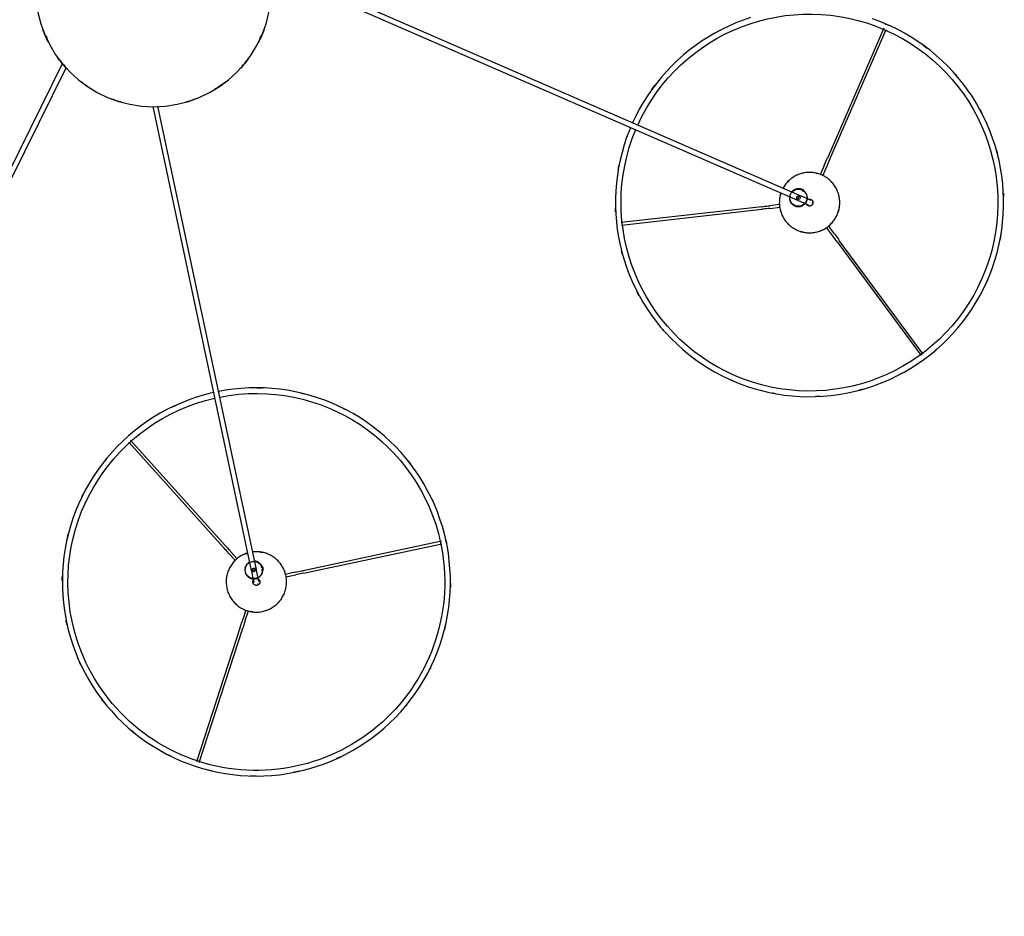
# Model space of a CAD drawing. Header units: millimetres. Extents: x 2834 to 10973, y -1183 to 7893.
# Tile 5 of 15: x 9614 to 10756, y 534 to 1573. Entities that reach past the tile are written whole.
import ezdxf

# ---------------------------------------------------------------- set-up
doc = ezdxf.new("R2010")
doc.units = ezdxf.units.MM
doc.layers.add('E-LITE-EQPM', color=7, linetype='Continuous', lineweight=20)

# ---------------------------------------------------------------- blocks, each defined once
blk = doc.blocks.new('64314-5L   _Suspended_tensor - 64314-49-5L MAMBO Black_rattan pendant lamp ø450-5L-720124-Planta_PDF Copy 1')
at = {"layer": 'E-LITE-EQPM', "color": 253, "lineweight": 25, "true_color": 0xaaaaaa}
for p, q in [((-587.6, 1075), (-101.2, 91.5)), ((-105.4, 86.3), (-593, 1072.3)), ((100.7, 739.9), (50, 895.8)), ((53, 896.7), (103.6, 740.9)), ((107.1, 720.1), (103.6, 731)), ((106.5, 732), (110.1, 720.9)), ((-0.8, 136.6), (113.5, 674.2)), ((125.3, 673.8), (127.3, 673.3)), ((164.3, 676.3), (152.6, 678.8)), ((153.6, 681.7), (165, 679.3)), ((333.8, 640.3), (173.5, 674.4)), ((174.1, 677.4), (334.4, 643.3)), ((119.4, 673), (5.2, 136)), ((87.2, 654.1), (95, 662.7)), ((126.5, 669.4), (124.5, 669.8)), ((126.6, 669.9), (125, 670.3)), ((127.2, 672.8), (125.6, 673.2)), ((126.5, 669.4), (126.9, 671.4)), ((126.9, 671.4), (127.3, 673.3)), ((97.1, 660.5), (89.5, 652)), ((-28.7, 525.3), (80.9, 647.1)), ((83.2, 645.1), (-26.4, 523.3)), ((792.5, 293.5), (890, 425.2)), ((892.5, 423.4), (795, 291.6)), ((780.1, 276.7), (787, 286)), ((542.7, 274.2), (705.5, 255.6)), ((789.4, 284.1), (782.5, 274.8)), ((705.2, 252.6), (542.3, 271.1)), ((725.8, 250.2), (714.5, 251.5)), ((714.8, 254.6), (726.4, 253.3)), ((134.8, -21.1), (746.5, 245)), ((748.9, 239.5), (132.9, -28.4)), ((750.1, 231.6), (749.3, 233.5)), ((750.6, 231.8), (749.9, 233.3)), ((750.1, 231.6), (751.9, 232.4)), ((751.9, 232.4), (753.8, 233.2)), ((753.3, 233), (752.6, 234.5)), ((753, 235.1), (753.8, 233.2)), ((777.7, 204.7), (772.9, 215.8)), ((775.9, 216.7), (780.5, 206)), ((846.8, 45.9), (781.4, 196.2)), ((784.3, 197.4), (849.6, 47.1))]:
    blk.add_line(p, q, dxfattribs=at)
at = {"layer": 'E-LITE-EQPM', "color": 253, "lineweight": 25, "true_color": 0xaaaaaa, "flags": 128}
for points in [[(-100.7, 734.2), (-98.7, 743), (-96.3, 751.7), (-93.6, 760.2), (-90.5, 768.7), (-87.1, 777), (-83.3, 785.2), (-79.2, 793.2), (-74.9, 801.1), (-70.2, 808.8), (-65.2, 816.2), (-59.9, 823.5), (-54.3, 830.6), (-48.4, 837.4), (-42.3, 844), (-35.9, 850.3), (-29.2, 856.4), (-22.4, 862.2), (-15.3, 867.7), (-8, 873), (-0.4, 877.9), (7.3, 882.6), (15.2, 886.9), (23.2, 890.9), (31.4, 894.6), (39.8, 897.9), (48.3, 900.9), (56.9, 903.6), (65.6, 905.9), (74.3, 907.9), (83.2, 909.5), (92.1, 910.8), (101.1, 911.7), (110, 912.3), (119, 912.5), (128, 912.3), (137, 911.8), (146, 910.9), (154.9, 909.6), (163.7, 908), (172.5, 906.1), (181.2, 903.8), (189.8, 901.1), (198.3, 898.1), (206.7, 894.8), (214.9, 891.2), (223, 887.2), (230.9, 882.9), (238.6, 878.2), (246.1, 873.3), (253.5, 868.1), (260.6, 862.6), (267.5, 856.8), (274.1, 850.8), (280.5, 844.4), (286.7, 837.9), (292.6, 831), (298.2, 824), (303.5, 816.7), (308.5, 809.3), (313.2, 801.6), (317.6, 793.8), (321.7, 785.8), (325.5, 777.6), (328.9, 769.3), (332, 760.8), (334.8, 752.3), (337.2, 743.6), (339.3, 734.8), (341, 726), (342.4, 717.1), (343.4, 708.2), (344, 699.2), (344.3, 690.2), (344.3, 681.2), (343.8, 672.2), (343, 663.2), (341.9, 654.3), (340.4, 645.4), (339.4, 640.7)], [(69.8, 468), (66.2, 468.8), (57.5, 471.1), (48.9, 473.8), (40.4, 476.8), (32, 480.1), (23.8, 483.8), (15.7, 487.7), (7.8, 492), (0.1, 496.7), (-7.5, 501.6), (-14.8, 506.8), (-21.9, 512.3), (-28.8, 518.1), (-35.4, 524.2), (-41.9, 530.5), (-48, 537), (-53.9, 543.9), (-59.5, 550.9), (-64.8, 558.2), (-69.8, 565.6), (-74.5, 573.3), (-79, 581.1), (-83, 589.2), (-86.8, 597.3), (-90.3, 605.6), (-93.4, 614.1), (-96.1, 622.7), (-98.5, 631.3), (-100.6, 640.1), (-102.3, 648.9), (-103.7, 657.8), (-104.7, 666.7), (-105.4, 675.7), (-105.6, 684.7), (-105.6, 693.7), (-105.1, 702.7), (-104.4, 711.7), (-103.2, 720.6), (-101.7, 729.5), (-100.7, 734.2)], [(100.7, 739.9), (101.3, 738.1), (101.9, 736.2), (102.5, 734.4), (103.1, 732.5), (103.6, 731)], [(106.5, 732), (105.9, 733.8), (105.3, 735.7), (104.7, 737.6), (104.1, 739.4), (103.6, 740.9)], [(97.2, 714.5), (98.3, 715.4), (99.4, 716.2), (100.6, 717), (101.8, 717.7), (103, 718.4), (104.3, 719), (105.5, 719.6), (106.8, 720.1), (108.2, 720.6), (109.5, 721), (110.8, 721.4), (112.2, 721.7), (113.6, 722), (115, 722.2), (116.4, 722.3), (117.8, 722.4), (119.2, 722.5), (120.6, 722.4), (122, 722.4), (123.4, 722.2), (124.7, 722), (126.1, 721.8), (127.5, 721.5), (128.8, 721.1), (130.2, 720.7), (131.5, 720.3), (132.8, 719.8), (134.1, 719.2), (135.3, 718.6), (136.6, 717.9), (137.8, 717.2), (139, 716.5), (140.1, 715.6), (141.2, 714.8), (142.3, 713.9), (143.3, 713), (144.3, 712), (145.3, 711), (146.2, 709.9), (147.1, 708.8), (147.9, 707.7), (148.7, 706.5), (149.4, 705.3), (150.1, 704.1), (150.8, 702.9), (151.4, 701.6), (151.9, 700.3), (152.4, 699), (152.8, 697.7), (153.2, 696.3), (153.5, 695), (153.8, 693.6), (154, 692.2), (154.2, 690.8), (154.3, 689.4), (154.4, 688), (154.4, 686.6), (154.3, 685.2), (154.2, 683.8), (154, 682.5), (153.8, 681.1), (153.5, 679.7), (153.2, 678.3), (152.8, 677), (152.3, 675.7), (151.8, 674.4), (151.3, 673.1), (150.7, 671.8), (150, 670.6), (149.3, 669.4), (148.6, 668.2), (147.8, 667), (146.9, 665.9), (146.1, 664.8), (145.1, 663.8), (144.2, 662.8), (143.2, 661.8), (142.1, 660.9), (141.5, 660.4)], [(109.2, 654), (108.5, 654.2), (107.2, 654.6), (105.9, 655.1), (104.6, 655.7), (103.4, 656.3), (102.1, 657), (100.9, 657.7), (99.8, 658.5), (98.6, 659.3), (97.5, 660.1), (96.4, 661), (95.4, 661.9), (94.4, 662.9), (93.4, 663.9), (92.5, 665), (91.6, 666.1), (90.8, 667.2), (90, 668.4), (89.3, 669.6), (88.6, 670.8), (87.9, 672), (87.4, 673.3), (86.8, 674.6), (86.3, 675.9), (85.9, 677.2), (85.5, 678.6), (85.2, 679.9), (84.9, 681.3), (84.7, 682.7), (84.5, 684.1), (84.4, 685.5), (84.4, 686.9), (84.4, 688.3), (84.4, 689.7), (84.6, 691.1), (84.7, 692.5), (85, 693.8), (85.2, 695.2), (85.6, 696.6), (86, 697.9), (86.4, 699.2), (86.9, 700.5), (87.5, 701.8), (88.1, 703.1), (88.7, 704.3), (89.4, 705.6), (90.2, 706.7), (90.9, 707.9), (91.8, 709), (92.7, 710.1), (93.6, 711.1), (94.6, 712.2), (95.6, 713.1), (96.6, 714.1), (97.2, 714.5)], [(116.8, 690.6), (116.7, 690.4), (116.6, 690.3), (116.5, 690.2), (116.4, 690.1), (116.3, 690), (116.2, 689.9), (116.1, 689.7), (116, 689.6), (115.9, 689.5), (115.8, 689.3), (115.8, 689.2), (115.7, 689), (115.6, 688.9), (115.6, 688.7), (115.5, 688.6), (115.5, 688.4), (115.4, 688.3), (115.4, 688.1), (115.4, 688), (115.4, 687.8), (115.4, 687.6), (115.4, 687.5), (115.4, 687.3), (115.4, 687.2), (115.4, 687), (115.4, 686.8), (115.4, 686.7), (115.5, 686.5), (115.5, 686.4), (115.6, 686.2), (115.6, 686.1), (115.7, 685.9), (115.7, 685.8), (115.8, 685.6), (115.9, 685.5)], [(115.6, 684.1), (115.6, 684.3), (115.7, 684.5), (115.7, 684.7), (115.8, 684.9), (115.8, 685.1), (115.8, 685.3), (115.9, 685.5), (115.9, 685.7), (116, 685.9), (116, 686.1), (116, 686.3), (116.1, 686.4), (116.1, 686.6), (116.1, 686.7), (116.2, 686.9), (116.2, 687), (116.2, 687.2), (116.3, 687.3), (116.3, 687.4), (116.3, 687.5), (116.3, 687.6), (116.3, 687.7), (116.4, 687.8), (116.4, 687.8), (116.4, 687.9), (116.4, 688), (116.4, 688), (116.4, 688), (116.4, 688.1), (116.4, 688.1), (116.4, 688.1)], [(121.9, 684.4), (122, 684.5), (122.1, 684.6), (122.2, 684.7), (122.4, 684.8), (122.5, 684.9), (122.6, 685), (122.7, 685.2), (122.7, 685.3), (122.8, 685.4), (122.9, 685.6), (123, 685.7), (123, 685.9), (123.1, 686), (123.2, 686.2), (123.2, 686.3), (123.2, 686.5), (123.3, 686.6), (123.3, 686.8), (123.3, 687), (123.3, 687.1), (123.4, 687.3), (123.4, 687.4), (123.4, 687.6), (123.4, 687.8), (123.3, 687.9), (123.3, 688.1), (123.3, 688.2), (123.3, 688.4), (123.2, 688.5), (123.2, 688.7), (123.1, 688.8), (123.1, 689), (123, 689.1), (122.9, 689.3), (122.8, 689.4), (122.8, 689.6), (122.7, 689.7), (122.6, 689.8), (122.5, 690), (122.4, 690.1), (122.3, 690.2), (122.2, 690.3), (122, 690.4), (121.9, 690.5), (121.8, 690.6), (121.7, 690.7), (121.5, 690.8), (121.4, 690.9), (121.3, 691), (121.1, 691), (121, 691.1), (120.8, 691.2), (120.7, 691.2), (120.5, 691.3), (120.4, 691.3), (120.2, 691.4), (120.1, 691.4), (119.9, 691.4), (119.7, 691.4), (119.6, 691.4), (119.4, 691.5), (119.3, 691.5), (119.1, 691.4), (118.9, 691.4), (118.8, 691.4), (118.6, 691.4), (118.5, 691.4), (118.3, 691.3), (118.2, 691.3), (118, 691.2), (117.9, 691.2), (117.7, 691.1), (117.6, 691), (117.4, 691), (117.3, 690.9), (117.2, 690.8), (117, 690.7), (116.9, 690.6), (116.8, 690.6)], [(122.3, 686.8), (122.3, 686.8), (122.3, 686.8), (122.3, 686.8), (122.3, 686.8), (122.3, 686.7), (122.3, 686.7), (122.3, 686.6), (122.2, 686.5), (122.2, 686.5), (122.2, 686.4), (122.2, 686.3), (122.2, 686.2), (122.1, 686.1), (122.1, 685.9), (122.1, 685.8), (122.1, 685.7), (122, 685.5), (122, 685.4), (122, 685.2), (121.9, 685), (121.9, 684.9), (121.8, 684.7), (121.8, 684.5), (121.8, 684.3), (121.7, 684.1), (121.7, 683.9), (121.6, 683.7), (121.6, 683.5), (121.5, 683.3), (121.5, 683.1), (121.5, 682.9), (121.4, 682.8)], [(111.6, 664.5), (111.2, 664.7), (110.9, 664.9), (110.5, 665.2), (110.2, 665.4), (109.9, 665.7), (109.6, 665.9), (109.3, 666.2), (109, 666.5), (108.7, 666.8), (108.4, 667.1), (108.2, 667.4), (107.9, 667.8), (107.7, 668.1), (107.5, 668.5), (107.3, 668.8), (107.1, 669.2), (106.9, 669.6), (106.8, 670), (106.7, 670.4), (106.5, 670.7), (106.4, 671.1), (106.3, 671.5), (106.3, 672), (106.2, 672.4), (106.2, 672.8), (106.1, 673.2), (106.1, 673.6), (106.1, 674), (106.2, 674.4), (106.2, 674.8), (106.3, 675.2), (106.3, 675.6), (106.4, 676), (106.5, 676.4), (106.6, 676.8), (106.8, 677.2), (106.9, 677.6), (107.1, 678), (107.3, 678.3), (107.5, 678.7), (107.7, 679.1), (107.9, 679.4), (108.2, 679.7), (108.4, 680.1), (108.7, 680.4), (108.9, 680.7), (109.2, 681), (109.5, 681.3), (109.9, 681.5), (110.2, 681.8), (110.5, 682), (110.8, 682.3), (111.2, 682.5), (111.6, 682.7), (111.9, 682.9), (112.3, 683), (112.7, 683.2), (113.1, 683.3), (113.5, 683.5), (113.9, 683.6), (114.3, 683.7), (114.7, 683.7), (115.1, 683.8), (115.5, 683.9)], [(112.7, 670.7), (113.9, 676), (115, 681.4), (115.6, 684.1)], [(121.4, 682.8), (120.3, 677.5), (119.2, 672.1), (118.6, 669.5)], [(121.3, 682.7), (121.6, 682.5), (122, 682.3), (122.3, 682), (122.6, 681.8), (123, 681.5), (123.3, 681.3), (123.6, 681), (123.9, 680.7), (124.1, 680.4), (124.4, 680.1), (124.7, 679.8), (124.9, 679.4), (125.1, 679.1), (125.3, 678.7), (125.5, 678.4), (125.7, 678), (125.9, 677.6), (126, 677.2), (126.2, 676.9), (126.3, 676.5), (126.4, 676.1), (126.5, 675.7), (126.6, 675.3), (126.6, 674.9), (126.7, 674.4), (126.7, 674), (126.7, 673.6)], [(121.7, 684.2), (121.8, 684.3), (121.9, 684.4)], [(164.3, 676.3), (166.2, 675.9), (168.2, 675.5), (170.1, 675.1), (172, 674.7), (173.5, 674.4)], [(174.1, 677.4), (172.2, 677.8), (170.3, 678.2), (168.4, 678.6), (166.5, 679), (165, 679.3)], [(125.9, 669.6), (125.7, 669.2), (125.6, 668.9), (125.4, 668.5), (125.1, 668.2), (124.9, 667.8), (124.7, 667.5), (124.4, 667.1), (124.2, 666.8), (123.9, 666.5), (123.6, 666.2), (123.3, 666), (123, 665.7), (122.7, 665.4), (122.3, 665.2), (122, 665), (121.6, 664.7), (121.3, 664.5), (120.9, 664.3), (120.5, 664.2), (120.2, 664), (119.8, 663.9), (119.4, 663.8), (119, 663.6), (118.6, 663.5), (118.2, 663.5), (117.8, 663.4), (117.4, 663.4)], [(87.2, 654.1), (85.9, 652.6), (84.6, 651.2), (83.3, 649.7), (82, 648.3), (80.9, 647.1)], [(83.2, 645.1), (84.5, 646.5), (85.8, 647.9), (87.1, 649.4), (88.4, 650.8), (89.5, 652)], [(141.5, 660.4), (140.4, 659.5), (139.3, 658.7), (138.1, 657.9), (136.9, 657.2), (135.7, 656.5), (134.5, 655.9), (133.2, 655.3), (131.9, 654.8), (130.6, 654.3), (129.2, 653.9), (127.9, 653.5), (126.5, 653.2), (125.1, 652.9), (123.8, 652.7), (122.4, 652.6), (121, 652.5), (119.6, 652.5), (118.2, 652.5), (116.8, 652.6), (115.4, 652.7)], [(339.4, 640.7), (337.4, 631.9), (335, 623.2), (332.2, 614.7), (329.2, 606.2), (325.7, 597.9), (322, 589.7), (317.9, 581.7), (313.5, 573.8), (308.8, 566.1), (303.8, 558.7), (298.5, 551.4), (293, 544.3), (287.1, 537.5), (281, 530.9), (274.6, 524.6), (267.9, 518.5), (261.1, 512.7), (254, 507.2), (246.6, 501.9), (239.1, 497), (231.4, 492.3), (223.5, 488), (215.5, 484), (207.2, 480.3), (198.9, 477), (190.4, 474), (181.8, 471.3), (173.1, 469), (164.3, 467), (155.5, 465.4), (146.6, 464.1), (137.6, 463.2), (128.6, 462.6), (119.6, 462.5), (110.6, 462.6), (101.7, 463.2), (92.7, 464), (83.8, 465.3), (75.4, 466.8)], [(670.9, 454.1), (679.2, 457.6), (687.7, 460.6), (696.2, 463.4), (704.9, 465.8), (713.7, 467.9), (722.5, 469.6), (731.4, 470.9), (740.4, 471.9), (749.3, 472.5), (758.3, 472.8), (767.3, 472.7), (776.3, 472.3), (785.3, 471.5), (794.2, 470.3), (803.1, 468.8), (811.9, 466.9), (820.6, 464.7), (829.2, 462.1), (837.7, 459.2), (846.1, 455.9), (854.4, 452.4), (862.5, 448.4), (870.4, 444.2), (878.2, 439.7), (885.8, 434.8), (893.2, 429.7), (900.3, 424.2), (907.3, 418.5), (914, 412.5), (920.4, 406.2), (926.6, 399.7), (932.6, 393), (938.2, 386), (943.6, 378.7), (948.7, 371.3), (953.5, 363.7), (958, 355.9), (962.2, 347.9), (966, 339.8), (969.5, 331.5), (972.7, 323.1), (975.5, 314.5), (978, 305.9), (980.2, 297.2), (982, 288.3), (983.4, 279.5), (984.5, 270.5), (985.2, 261.6), (985.6, 252.6), (985.6, 243.6), (985.3, 234.6), (984.6, 225.6), (983.5, 216.7), (982.1, 207.8), (980.3, 199), (978.2, 190.2), (975.7, 181.6), (972.9, 173), (969.7, 164.6), (966.2, 156.3), (962.4, 148.1), (958.2, 140.2), (953.8, 132.3), (949, 124.7), (943.9, 117.3), (938.6, 110.1), (932.9, 103.1), (927, 96.3), (920.8, 89.8), (914.3, 83.5), (907.6, 77.5), (900.7, 71.7), (893.6, 66.3), (886.2, 61.1), (878.6, 56.2), (870.9, 51.7), (862.9, 47.4), (854.8, 43.5), (850.4, 41.5)], [(553.2, 160.7), (551.8, 164.1), (548.6, 172.5), (545.8, 181.1), (543.3, 189.7), (541.1, 198.5), (539.3, 207.3), (537.9, 216.2), (536.8, 225.1), (536.1, 234.1), (535.7, 243.1), (535.7, 252.1), (536, 261.1), (536.7, 270), (537.8, 279), (539.2, 287.8), (541, 296.7), (543.1, 305.4), (545.6, 314.1), (548.4, 322.6), (551.6, 331), (555.1, 339.3), (558.9, 347.5), (563.1, 355.5), (567.5, 363.3), (572.3, 370.9), (577.4, 378.3), (582.7, 385.6), (588.4, 392.6), (594.3, 399.3), (600.5, 405.9), (607, 412.1), (613.7, 418.2), (620.6, 423.9), (627.7, 429.4), (635.1, 434.5), (642.7, 439.4), (650.4, 444), (658.4, 448.2), (666.5, 452.1), (670.9, 454.1)], [(792.5, 293.5), (791.4, 291.9), (790.2, 290.4), (789, 288.8), (787.9, 287.2), (787, 286)], [(789.4, 284.1), (790.6, 285.7), (791.8, 287.3), (792.9, 288.8), (794.1, 290.4), (795, 291.6)], [(727.5, 236.7), (727.3, 237.4), (726.9, 238.7), (726.5, 240.1), (726.2, 241.4), (726, 242.8), (725.8, 244.2), (725.7, 245.6), (725.7, 247), (725.6, 248.4), (725.7, 249.8), (725.8, 251.2), (726, 252.6), (726.2, 254), (726.4, 255.3), (726.8, 256.7), (727.1, 258), (727.6, 259.4), (728.1, 260.7), (728.6, 262), (729.2, 263.2), (729.8, 264.5), (730.5, 265.7), (731.3, 266.9), (732, 268.1), (732.9, 269.2), (733.7, 270.3), (734.7, 271.3), (735.6, 272.4), (736.6, 273.3), (737.7, 274.3), (738.7, 275.2), (739.8, 276), (741, 276.8), (742.2, 277.6), (743.4, 278.3), (744.6, 279), (745.9, 279.6), (747.1, 280.2), (748.4, 280.7), (749.8, 281.1), (751.1, 281.6), (752.4, 281.9), (753.8, 282.2), (755.2, 282.5), (756.6, 282.6), (758, 282.8), (759.4, 282.9), (760.8, 282.9), (762.2, 282.8), (763.6, 282.8), (765, 282.6), (766.3, 282.4), (767.7, 282.2), (769.1, 281.8), (769.8, 281.7)], [(769.8, 281.7), (771.2, 281.3), (772.5, 280.8), (773.8, 280.3), (775.1, 279.8), (776.3, 279.2), (777.6, 278.5), (778.8, 277.8), (780, 277.1), (781.1, 276.3), (782.2, 275.4), (783.3, 274.5), (784.4, 273.6), (785.4, 272.6), (786.4, 271.6), (787.3, 270.6), (788.2, 269.5), (789, 268.4), (789.8, 267.2), (790.6, 266), (791.3, 264.8), (791.9, 263.6), (792.5, 262.3), (793.1, 261), (793.6, 259.7), (794, 258.4), (794.4, 257.1), (794.8, 255.7), (795, 254.3), (795.3, 253), (795.4, 251.6), (795.6, 250.2), (795.6, 248.8), (795.6, 247.4), (795.6, 246), (795.5, 244.6), (795.3, 243.2), (795.1, 241.8), (794.8, 240.4), (794.5, 239.1), (794.1, 237.7), (793.7, 236.4), (793.2, 235.1), (792.7, 233.8), (792.1, 232.5), (791.5, 231.3), (790.8, 230.1), (790, 228.9), (789.2, 227.7), (788.4, 226.6), (787.5, 225.5), (786.6, 224.4), (785.7, 223.4), (784.7, 222.4), (783.6, 221.5), (782.6, 220.6), (781.4, 219.7), (780.3, 218.9), (779.1, 218.2), (777.9, 217.4), (776.7, 216.8), (775.4, 216.2), (774.2, 215.6), (772.9, 215.1), (771.5, 214.6), (770.2, 214.2), (768.8, 213.9), (767.5, 213.6), (766.1, 213.3), (764.7, 213.1), (763.3, 213), (761.9, 212.9), (760.5, 212.9), (759.1, 212.9), (757.7, 213), (756.3, 213.1), (754.9, 213.3), (753.6, 213.6), (752.2, 213.9), (751.5, 214.1)], [(705.2, 252.6), (707.1, 252.4), (709, 252.1), (711, 251.9), (712.9, 251.7), (714.5, 251.5)], [(714.8, 254.6), (712.9, 254.8), (710.9, 255), (709, 255.2), (707, 255.5), (705.5, 255.6)], [(737.5, 240.9), (737.4, 241.3), (737.4, 241.7), (737.4, 242.1), (737.4, 242.5), (737.4, 242.9), (737.4, 243.4), (737.5, 243.8), (737.6, 244.2), (737.6, 244.6), (737.7, 245), (737.9, 245.4), (738, 245.8), (738.1, 246.1), (738.3, 246.5), (738.5, 246.9), (738.7, 247.3), (738.9, 247.6), (739.1, 248), (739.3, 248.3), (739.6, 248.6), (739.9, 248.9), (740.1, 249.2), (740.4, 249.5), (740.7, 249.8), (741, 250.1), (741.3, 250.4), (741.7, 250.6), (742, 250.8), (742.4, 251.1), (742.7, 251.3), (743.1, 251.5), (743.5, 251.6), (743.8, 251.8), (744.2, 251.9), (744.6, 252.1), (745, 252.2), (745.4, 252.3), (745.8, 252.4), (746.2, 252.4), (746.6, 252.5), (747, 252.5), (747.4, 252.5), (747.9, 252.5), (748.3, 252.5), (748.7, 252.5), (749.1, 252.4), (749.5, 252.4), (749.9, 252.3), (750.3, 252.2), (750.7, 252.1), (751.1, 251.9), (751.5, 251.8), (751.8, 251.6), (752.2, 251.5), (752.6, 251.3), (752.9, 251.1), (753.3, 250.8), (753.6, 250.6), (754, 250.4), (754.3, 250.1), (754.6, 249.8), (754.9, 249.6), (755.2, 249.3), (755.5, 249)], [(761.7, 251.7), (761.5, 251.8), (761.4, 251.8), (761.2, 251.8), (761.1, 251.9), (760.9, 251.9), (760.7, 251.9), (760.6, 251.9), (760.4, 251.9), (760.3, 251.9), (760.1, 251.8), (759.9, 251.8), (759.8, 251.8), (759.6, 251.8), (759.5, 251.7), (759.3, 251.7), (759.2, 251.6), (759, 251.5), (758.9, 251.5), (758.7, 251.4), (758.6, 251.3), (758.5, 251.2), (758.3, 251.1), (758.2, 251.1), (758.1, 251), (758, 250.8), (757.8, 250.7), (757.7, 250.6), (757.6, 250.5), (757.5, 250.4), (757.4, 250.3), (757.3, 250.1), (757.2, 250), (757.2, 249.9), (757.1, 249.7), (757, 249.6)], [(759.6, 244), (759.7, 244), (759.9, 243.9), (760.1, 243.9), (760.2, 243.9), (760.4, 243.9), (760.5, 243.9), (760.7, 243.9), (760.9, 243.9), (761, 243.9), (761.2, 243.9), (761.3, 243.9), (761.5, 244), (761.7, 244), (761.8, 244.1), (762, 244.1), (762.1, 244.2), (762.3, 244.2), (762.4, 244.3), (762.5, 244.4), (762.7, 244.4), (762.8, 244.5), (762.9, 244.6), (763.1, 244.7), (763.2, 244.8), (763.3, 244.9), (763.4, 245), (763.6, 245.1), (763.7, 245.3), (763.8, 245.4), (763.9, 245.5), (764, 245.6), (764, 245.8), (764.1, 245.9), (764.2, 246), (764.3, 246.2), (764.3, 246.3), (764.4, 246.5), (764.4, 246.6), (764.5, 246.8), (764.5, 246.9), (764.6, 247.1), (764.6, 247.3), (764.6, 247.4), (764.6, 247.6), (764.6, 247.7), (764.6, 247.9), (764.6, 248.1), (764.6, 248.2), (764.6, 248.4), (764.6, 248.5), (764.6, 248.7), (764.5, 248.8), (764.5, 249), (764.4, 249.2), (764.4, 249.3), (764.3, 249.5), (764.3, 249.6), (764.2, 249.7), (764.1, 249.9), (764, 250), (763.9, 250.2), (763.8, 250.3), (763.7, 250.4), (763.6, 250.5), (763.5, 250.6), (763.4, 250.8), (763.3, 250.9), (763.2, 251), (763.1, 251.1), (762.9, 251.2), (762.8, 251.3), (762.7, 251.3), (762.5, 251.4), (762.4, 251.5), (762.2, 251.6), (762.1, 251.6), (761.9, 251.7), (761.8, 251.7), (761.7, 251.7)], [(743.2, 243.5), (748.2, 245.7), (753.2, 247.9), (755.7, 249)], [(758.1, 243.5), (753.1, 241.3), (748.1, 239.1), (745.6, 238)], [(757.9, 243.6), (757.9, 243.2), (757.9, 242.8), (758, 242.3), (757.9, 241.9), (757.9, 241.5), (757.9, 241.1), (757.8, 240.7), (757.8, 240.3), (757.7, 239.9), (757.6, 239.5), (757.5, 239.1), (757.3, 238.7), (757.2, 238.3), (757, 237.9), (756.8, 237.6), (756.6, 237.2), (756.4, 236.9), (756.2, 236.5), (756, 236.2), (755.7, 235.8), (755.5, 235.5), (755.2, 235.2), (754.9, 234.9), (754.6, 234.6), (754.3, 234.4), (754, 234.1), (753.7, 233.9)], [(755.7, 249), (755.9, 249.1), (756.1, 249.2), (756.3, 249.3), (756.5, 249.3), (756.7, 249.4), (756.9, 249.5), (757.1, 249.6), (757.2, 249.7), (757.4, 249.7), (757.6, 249.8), (757.7, 249.9), (757.9, 250), (758.1, 250), (758.2, 250.1), (758.3, 250.1), (758.5, 250.2), (758.6, 250.3), (758.7, 250.3), (758.8, 250.4), (758.9, 250.4), (759, 250.4), (759.1, 250.5), (759.2, 250.5), (759.2, 250.5), (759.3, 250.6), (759.3, 250.6), (759.4, 250.6), (759.4, 250.6), (759.4, 250.6), (759.4, 250.6), (759.5, 250.6)], [(761.8, 245.1), (761.8, 245.1), (761.8, 245.1), (761.8, 245.1), (761.8, 245.1), (761.7, 245.1), (761.7, 245.1), (761.6, 245), (761.6, 245), (761.5, 245), (761.4, 244.9), (761.3, 244.9), (761.2, 244.9), (761.1, 244.8), (761, 244.8), (760.9, 244.7), (760.8, 244.7), (760.6, 244.6), (760.5, 244.5), (760.3, 244.5), (760.2, 244.4), (760, 244.3), (759.8, 244.3), (759.7, 244.2), (759.5, 244.1), (759.3, 244), (759.1, 243.9), (758.9, 243.9), (758.7, 243.8), (758.5, 243.7), (758.3, 243.6), (758.1, 243.5), (758.1, 243.5)], [(759.4, 244.1), (759.5, 244), (759.6, 244)], [(751.5, 214.1), (750.1, 214.5), (748.8, 214.9), (747.5, 215.4), (746.2, 216), (744.9, 216.6), (743.7, 217.3), (742.5, 218), (741.3, 218.7), (740.2, 219.5), (739, 220.3), (738, 221.2), (736.9, 222.2), (735.9, 223.1), (734.9, 224.1), (734, 225.2), (733.1, 226.3), (732.3, 227.4), (731.5, 228.5), (730.7, 229.7), (730, 230.9)], [(749.9, 232.2), (749.5, 232.1), (749.1, 232), (748.7, 232), (748.3, 232), (747.9, 231.9), (747.5, 231.9), (747.1, 232), (746.6, 232), (746.2, 232), (745.8, 232.1), (745.4, 232.2), (745, 232.3), (744.6, 232.4), (744.2, 232.5), (743.9, 232.7), (743.5, 232.8), (743.1, 233), (742.7, 233.2), (742.4, 233.4), (742, 233.6), (741.7, 233.8), (741.4, 234.1), (741, 234.4), (740.7, 234.6), (740.4, 234.9), (740.1, 235.2), (739.9, 235.5)], [(784.3, 197.4), (783.5, 199.2), (782.7, 200.9), (781.9, 202.7), (781.2, 204.5), (780.5, 206)], [(777.7, 204.7), (778.5, 202.9), (779.3, 201.1), (780, 199.3), (780.8, 197.6), (781.4, 196.2)], [(850.4, 41.5), (842.1, 38.1), (833.6, 35)], [(692.1, 33.5), (683.6, 36.4), (675.2, 39.7), (666.9, 43.3), (658.8, 47.2), (650.9, 51.4), (643.1, 56), (635.5, 60.8), (628.1, 66), (621, 71.4), (614, 77.1), (607.3, 83.1), (600.9, 89.4), (594.7, 95.9), (588.7, 102.7), (583.1, 109.7), (577.7, 116.9), (572.6, 124.3), (567.8, 131.9), (563.3, 139.7), (559.1, 147.7), (555.5, 155.5)]]:
    blk.add_lwpolyline(points, dxfattribs=at)
at = {"layer": 'E-LITE-EQPM', "color": 253, "lineweight": 25, "true_color": 0xaaaaaa}
for centre, radius, start, end in [((119.3, 687.5), 218.4, 348.0002, 168.0002), ((119.3, 687.5), 225, 103.177, 104.2882), ((119.3, 687.5), 225, 103.177, 104.2882), ((119.3, 687.5), 225, 90.0361, 91.8215), ((119.3, 687.5), 225, 90.0361, 91.8215), ((119.3, 687.5), 225, 77.1457, 79.0287), ((119.3, 687.5), 225, 77.1457, 79.0287), ((119.3, 687.5), 225, 64.204, 65.6127), ((119.3, 687.5), 225, 64.204, 65.6127), ((119.3, 687.5), 225, 116.0209, 117.1477), ((119.3, 687.5), 225, 116.0209, 117.1477), ((119.3, 687.5), 225, 128.6098, 129.8738), ((119.3, 687.5), 225, 128.6098, 129.8738), ((119.3, 687.5), 225, 51.7121, 52.8188), ((119.3, 687.5), 225, 51.7121, 52.8188), ((119.3, 687.5), 225, 141.442, 142.7432), ((119.3, 687.5), 225, 141.442, 142.7432), ((119.3, 687.5), 225, 38.9941, 40.1918), ((119.3, 687.5), 225, 38.9941, 40.1918), ((119.3, 687.5), 225, 25.8696, 27.3188), ((119.3, 687.5), 225, 25.8696, 27.3188), ((119.3, 687.5), 225, 154.6129, 155.6014), ((119.3, 687.5), 225, 154.6129, 155.6014), ((119.3, 687.5), 225, 12.9379, 14.285), ((119.3, 687.5), 225, 12.9379, 14.285), ((119.3, 687.5), 225, 168.0002, 168.6852), ((119.3, 687.5), 225, 168.0002, 168.6852), ((119.3, 687.5), 225, 167.3143, 168.0002), ((119.3, 687.5), 225, 167.3143, 168.0002), ((119.3, 687.5), 218.4, 168.0002, 257.2436), ((119.4, 687.5), 35, 97.1189, 101.8556), ((119.4, 687.5), 35, 67.2896, 72.8661), ((119.4, 687.5), 35, 157.9943, 159.2921), ((119.3, 687.5), 225, 180.3989, 181.7921), ((119.3, 687.5), 225, 180.3989, 181.7921), ((119.4, 687.5), 4, 129.2921, 156.4275), ((119.4, 687.5), 3, 48, 63), ((119.4, 687.5), 4, 309.2921, 339.2594), ((119.3, 687.5), 225, 0.3989, 1.7921), ((119.3, 687.5), 225, 0.3989, 1.7921), ((116.4, 673.6), 10, 78, 258), ((116.4, 673.6), 10.3, 133.5681, 142.3667), ((116.4, 673.6), 10, 258, 78), ((116.4, 673.6), 2, 78, 258), ((116.4, 673.6), 2, 78, 258), ((116.4, 673.6), 2, 258, 78), ((116.4, 673.6), 2, 258, 78), ((116.4, 673.6), 10.3, 11.9961, 22.9367), ((119.4, 687.5), 35, 337.9943, 339.2921), ((119.4, 687.5), 35, 218.2487, 220.2609), ((116.4, 673.6), 10.3, 191.9961, 202.9367), ((116.4, 673.6), 10.3, 313.5681, 322.3667), ((119.4, 687.5), 35, 247.2896, 252.8661), ((119.4, 687.5), 35, 277.1189, 281.8556), ((119.3, 687.5), 218.4, 258.8251, 348.0002), ((119.3, 687.5), 225, 347.3143, 348.0002), ((119.3, 687.5), 225, 347.3143, 348.0002), ((119.3, 687.5), 225, 348.0002, 348.6852), ((119.3, 687.5), 225, 348.0002, 348.6852), ((119.3, 687.5), 225, 192.9379, 194.285), ((119.3, 687.5), 225, 192.9379, 194.285), ((119.3, 687.5), 225, 334.6129, 335.6014), ((119.3, 687.5), 225, 334.6129, 335.6014), ((119.3, 687.5), 225, 205.8976, 207.3188), ((119.3, 687.5), 225, 205.8976, 207.3188), ((119.3, 687.5), 225, 321.442, 322.7432), ((119.3, 687.5), 225, 321.442, 322.7432), ((119.3, 687.5), 225, 218.9941, 220.1918), ((119.3, 687.5), 225, 218.9941, 220.1918), ((119.3, 687.5), 225, 308.6098, 309.8738), ((119.3, 687.5), 225, 308.6098, 309.8738), ((119.3, 687.5), 225, 231.7121, 232.8188), ((119.3, 687.5), 225, 231.7121, 232.8188), ((119.3, 687.5), 225, 244.204, 245.6783), ((119.3, 687.5), 225, 244.204, 245.6783), ((119.3, 687.5), 225, 296.0209, 297.1477), ((119.3, 687.5), 225, 296.0209, 297.1477), ((119.3, 687.5), 225, 283.177, 284.2882), ((119.3, 687.5), 225, 283.177, 284.2882), ((760.6, 247.8), 225, 100.1232, 101.1105), ((760.6, 247.8), 225, 100.1232, 101.1105), ((760.6, 247.8), 225, 86.9607, 88.2534), ((760.6, 247.8), 225, 86.9607, 88.2534), ((119.3, 687.5), 225, 258.7497, 259.0287), ((119.3, 687.5), 225, 258.7497, 259.0287), ((119.3, 687.5), 225, 270.0361, 271.8215), ((119.3, 687.5), 225, 270.0361, 271.8215), ((760.6, 247.8), 218.4, 293.5092, 113.5092), ((760.6, 247.8), 225, 74.1091, 75.3843), ((760.6, 247.8), 225, 74.1091, 75.3843), ((760.6, 247.8), 218.4, 113.5092, 202.7533), ((760.6, 247.8), 225, 113.5092, 114.1956), ((760.6, 247.8), 225, 113.5092, 114.1956), ((760.6, 247.8), 225, 112.8247, 113.5092), ((760.6, 247.8), 225, 112.8247, 113.5092), ((760.6, 247.8), 225, 61.5186, 62.6567), ((760.6, 247.8), 225, 61.5186, 62.6567), ((760.6, 247.8), 225, 125.9079, 127.3101), ((760.6, 247.8), 225, 125.9079, 127.3101), ((760.6, 247.8), 225, 48.6936, 49.7973), ((760.6, 247.8), 225, 48.6936, 49.7973), ((760.6, 247.8), 225, 138.4535, 139.794), ((760.6, 247.8), 225, 138.4535, 139.794), ((760.6, 247.8), 225, 35.5451, 37.3375), ((760.6, 247.8), 225, 35.5451, 37.3375), ((760.6, 247.8), 225, 151.3786, 152.8322), ((760.6, 247.8), 225, 151.3786, 152.8322), ((760.6, 247.8), 225, 22.6548, 24.546), ((760.6, 247.8), 225, 22.6548, 24.546), ((760.6, 247.8), 225, 164.5015, 165.6973), ((760.6, 247.8), 225, 164.5015, 165.6973), ((760.6, 247.8), 225, 9.7206, 11.1873), ((760.6, 247.8), 225, 9.7206, 11.1873), ((760.6, 247.9), 35, 103.5036, 104.8014), ((760.6, 247.9), 35, 42.6825, 47.338), ((760.6, 247.8), 225, 177.2212, 178.3342), ((760.6, 247.8), 225, 177.2212, 178.3342), ((760.6, 247.9), 35, 164.1271, 165.7703), ((747.7, 242.2), 10, 23.5093, 203.5093), ((747.7, 242.2), 10.3, 79.0775, 87.8761), ((760.6, 247.9), 4, 74.8014, 101.9845), ((760.6, 247.9), 35, 12.7989, 18.3754), ((760.6, 247.9), 35, 192.7989, 198.3754), ((747.7, 242.2), 10, 203.5093, 23.5093), ((747.7, 242.2), 10.3, 137.5055, 148.446), ((747.7, 242.2), 2, 23.5093, 203.5093), ((747.7, 242.2), 2, 23.5093, 203.5093), ((747.7, 242.2), 2, 203.5093, 23.5093), ((747.7, 242.2), 2, 203.5093, 293.5093), ((747.7, 242.2), 2, 307.7641, 23.5093), ((760.6, 247.9), 4, 254.8014, 284.7688), ((760.7, 247.9), 3, 353.5093, 8.5093), ((760.6, 247.8), 225, 357.2212, 358.2197), ((760.6, 247.8), 225, 357.2212, 358.2197), ((747.7, 242.2), 10.3, 259.0775, 267.8761), ((747.7, 242.2), 10.3, 317.5055, 328.446), ((760.6, 247.9), 35, 222.8885, 227.338), ((760.6, 247.8), 225, 189.7206, 191.1873), ((760.6, 247.8), 225, 189.7206, 191.1873), ((760.6, 247.9), 35, 283.5036, 284.8014), ((760.6, 247.8), 225, 344.5015, 345.6973), ((760.6, 247.8), 225, 344.5015, 345.6973), ((760.6, 247.8), 225, 204.2365, 204.546), ((760.6, 247.8), 225, 204.2365, 204.546), ((760.6, 247.8), 218.4, 204.254, 293.5092), ((760.6, 247.8), 225, 331.3786, 332.8322), ((760.6, 247.8), 225, 331.3786, 332.8322), ((0, 0), 136.7, 105.7068, 110.9147), ((0, 0), 136.7, 69.0853, 74.2932), ((0, 0), 136.7, 121.4225, 127.6461), ((0, 0), 136.7, 52.3539, 58.5775), ((760.6, 247.8), 225, 215.5451, 217.3375), ((760.6, 247.8), 225, 215.5451, 217.3375), ((0, 0), 136.7, 137.1493, 143.7795), ((0, 0), 136.7, 36.2205, 42.8507), ((760.6, 247.8), 225, 318.4535, 319.794), ((760.6, 247.8), 225, 318.4535, 319.794), ((0, 0), 135.8, 139.0909, 139.4124), ((0, 0), 135.8, 40.5876, 40.9091), ((760.6, 247.8), 225, 228.6936, 229.7973), ((760.6, 247.8), 225, 228.6936, 229.7973), ((760.6, 247.8), 225, 305.9079, 307.3101), ((760.6, 247.8), 225, 305.9079, 307.3101), ((0, 0), 136.7, 152.8907, 159.713), ((0, 0), 135.8, 154.9372, 156.3138), ((0, 0), 136.7, 20.287, 27.1093), ((0, 0), 135.8, 23.6862, 25.0628), ((760.6, 247.8), 225, 241.5186, 242.6567), ((760.6, 247.8), 225, 241.5186, 242.6567), ((760.6, 247.8), 225, 292.8247, 293.5092), ((760.6, 247.8), 225, 292.8247, 293.5092), ((760.6, 247.8), 225, 293.5092, 294.1956), ((760.6, 247.8), 225, 293.5092, 294.1956)]:
    blk.add_arc(centre, radius, start, end, dxfattribs=at)
for centre, major_axis, ratio, start_param, end_param in [((116.4, 673.6), (-2.93, 0.62), 0.0459, 0.841012, 1.308997), ((116.4, 673.6), (-2.93, 0.62), 0.0459, 1.32757, 1.570796), ((116.4, 673.6), (-2.93, 0.62), 0.0459, 1.570796, 2.30058), ((747.7, 242.2), (-1.2, 2.75), 0.037699, 1.047198, 1.308997), ((747.7, 242.2), (-1.2, 2.75), 0.037699, 1.329255, 1.570796), ((747.7, 242.2), (-1.2, 2.75), 0.037699, 1.570796, 2.09651)]:
    blk.add_ellipse(centre, major_axis=major_axis, ratio=ratio, start_param=start_param, end_param=end_param, dxfattribs=at)
for points, knots in [([(114, 683.3), (114, 683.3), (114.1, 683.3), (114.6, 683.4), (115.2, 683.6), (115.8, 683.6)], [0, 0, 0, 0, 0.1428571, 0.2857143, 0.5714286, 0.5714286, 0.5714286, 0.5714286]), ([(118.6, 683.9), (118.1, 684), (117, 684.2), (116, 684.2), (115.7, 684.2), (115.6, 684.1)], [-1, -1, -1, -1, -0.8333333, -0.6666667, -0.5555556, -0.5555556, -0.5555556, -0.5555556]), ([(121.1, 682.5), (121.3, 682.3), (121.7, 682.1), (122, 681.9), (122.2, 681.8), (122.3, 681.7), (122.4, 681.6), (122.5, 681.5), (122.6, 681.5), (122.6, 681.5)], [0.4285714, 0.4285714, 0.4285714, 0.4285714, 0.5714286, 0.6785714, 0.7321429, 0.7857143, 0.8392857, 0.8928571, 1, 1, 1, 1]), ([(111.8, 664.8), (111.5, 664.9), (111.2, 665.1), (110.8, 665.3), (110.6, 665.5), (110.5, 665.5), (110.4, 665.6), (110.3, 665.7), (110.3, 665.7), (110.3, 665.7)], [0.4285714, 0.4285714, 0.4285714, 0.4285714, 0.5714286, 0.6785714, 0.7321429, 0.7857143, 0.8392857, 0.8928571, 1, 1, 1, 1]), ([(118.8, 663.9), (118.8, 663.9), (118.7, 663.9), (118.3, 663.8), (117.4, 663.6), (116.7, 663.6), (116.5, 663.6)], [0, 0, 0, 0, 0.1428571, 0.2857143, 0.5714286, 0.6765219, 0.6765219, 0.6765219, 0.6765219]), ([(126.1, 671.2), (126.1, 671.2), (126.1, 671), (126, 670.6), (125.9, 670.3), (125.7, 670), (125.6, 669.7), (125.6, 669.6), (125.6, 669.6)], [0.5486111, 0.5486111, 0.5486111, 0.5486111, 0.5833333, 0.6527778, 0.7222222, 0.7916667, 0.8611111, 1, 1, 1, 1]), ([(737.8, 240.8), (737.7, 241.1), (737.7, 241.6), (737.7, 242), (737.7, 242.2), (737.7, 242.4), (737.7, 242.5), (737.7, 242.6), (737.7, 242.6), (737.7, 242.6)], [0.4152458, 0.4152458, 0.4152458, 0.4152458, 0.5714286, 0.6785714, 0.7321429, 0.7857143, 0.8392857, 0.8928571, 1, 1, 1, 1]), ([(757.3, 246.4), (757.1, 246.9), (756.6, 247.9), (756.1, 248.7), (755.8, 249), (755.8, 249)], [-1, -1, -1, -1, -0.8333333, -0.6666667, -0.5555556, -0.5555556, -0.5555556, -0.5555556]), ([(757.6, 243.6), (757.6, 243.3), (757.6, 242.9), (757.7, 242.5), (757.7, 242.2), (757.7, 242.1), (757.7, 242), (757.7, 241.9), (757.7, 241.8), (757.7, 241.8)], [0.4285714, 0.4285714, 0.4285714, 0.4285714, 0.5714286, 0.6785714, 0.7321429, 0.7857143, 0.8392857, 0.8928571, 1, 1, 1, 1]), ([(741.1, 234.6), (741.1, 234.6), (741.1, 234.7), (740.7, 235), (740.1, 235.6), (739.7, 236.2), (739.5, 236.4)], [0, 0, 0, 0, 0.1428571, 0.2857143, 0.5714286, 0.6765219, 0.6765219, 0.6765219, 0.6765219]), ([(753.4, 234), (753.4, 234), (753.4, 234), (753.3, 234), (753.2, 233.9), (753, 233.8), (752.8, 233.7), (752.6, 233.5), (752.3, 233.4), (751.9, 233.2), (751.6, 233.1), (751.4, 232.9), (751.1, 232.8), (750.8, 232.7), (750.4, 232.6), (750.1, 232.5), (749.8, 232.5), (749.7, 232.4), (749.7, 232.4)], [0, 0, 0, 0, 0.055556, 0.111111, 0.166667, 0.222222, 0.277778, 0.333333, 0.388889, 0.444444, 0.513889, 0.548611, 0.583333, 0.652778, 0.722222, 0.791667, 0.861111, 1, 1, 1, 1])]:
    blk.add_open_spline(points, degree=3, knots=knots, dxfattribs=at)
for points in [[(115.6, 684.1), (115.6, 684), (115.6, 684), (115.6, 684)], [(118.6, 683.9), (118.9, 683.8), (119.6, 683.6), (120.5, 683.4), (121.2, 683.1), (121.4, 683), (121.4, 682.9)], [(121.4, 682.8), (121.4, 682.8), (121.4, 682.7), (121.4, 682.7)], [(126.4, 673.5), (126.4, 673.5), (126.4, 673.5), (126.4, 673.4), (126.4, 673.3), (126.4, 673.1), (126.4, 672.8), (126.4, 672.5), (126.3, 672.2), (126.3, 672), (126.3, 671.9)], [(754.2, 249.8), (754.2, 249.8), (754.2, 249.8), (754.5, 249.5), (754.8, 249.3), (754.9, 249.1)], [(755.7, 249), (755.6, 249), (755.6, 249), (755.6, 248.9)], [(757.3, 246.4), (757.4, 246.1), (757.7, 245.4), (758, 244.6), (758.2, 243.9), (758.2, 243.6), (758.1, 243.6)], [(758, 243.5), (758, 243.5), (758, 243.5), (758, 243.5)]]:
    blk.add_open_spline(points, degree=3, dxfattribs=at)

msp = doc.modelspace()

# ---------------------------------------------------------------- linework, layer by layer
at = {"layer": 'E-LITE-EQPM', "color": 253, "lineweight": 25, "true_color": 0xaaaaaa}
for start, end in [(90, 270), (270, 90)]:
    msp.add_arc((9769.5, 1609.4), 136.7, start, end, dxfattribs=at)

# ---------------------------------------------------------------- block references
at = {"layer": 'E-LITE-EQPM', "color": 253, "lineweight": 25, "true_color": 0xaaaaaa, "extrusion": (0, 0, -1), "rotation": 179.9999950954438}
msp.add_blockref('64314-5L   _Suspended_tensor - 64314-49-5L MAMBO Black_rattan pendant lamp ø450-5L-720124-Planta_PDF Copy 1', (-9769.5, 1609.4), dxfattribs=at)

doc.saveas('drawing.dxf')
